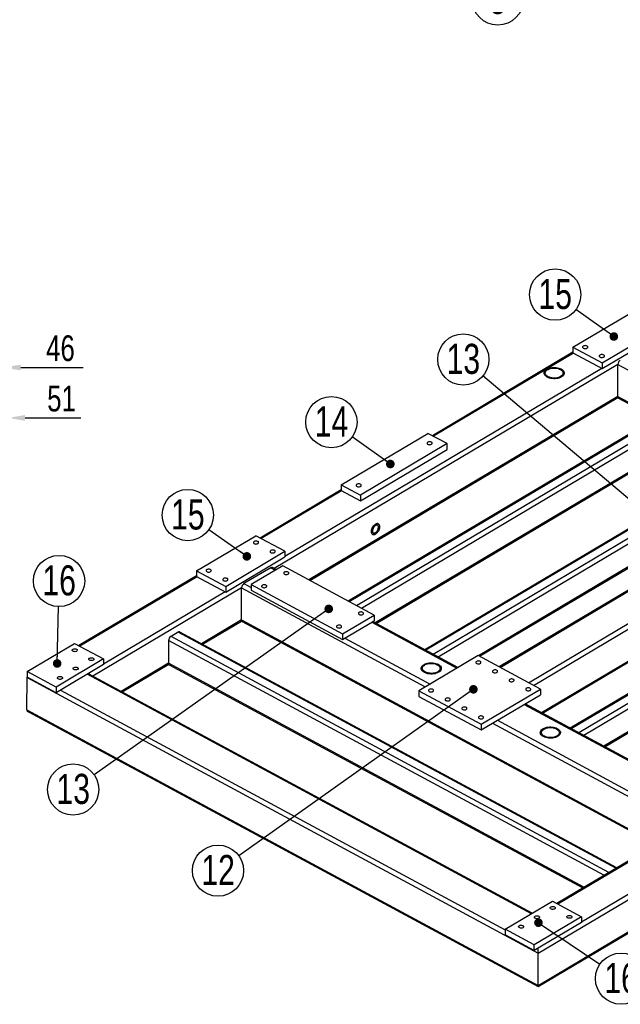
# Model space of a CAD drawing. Header units: millimetres. Extents: x 5 to 589, y 5 to 415.
# Tile 14 of 18: x 391 to 461, y 183 to 298. Entities that reach past the tile are written whole.
import ezdxf

# ---------------------------------------------------------------- set-up
doc = ezdxf.new("R2010")
doc.units = ezdxf.units.MM
doc.header["$PDSIZE"] = -1
doc.layers.add('COTES', color=1, linetype='Continuous')
doc.layers.add('NOTES', color=6, linetype='Continuous')
doc.layers.add('TRAIT-FORT', color=4, linetype='Continuous', lineweight=25)
doc.styles.add('SLDTEXTSTYLE0', font='TXT', dxfattribs={"width": 0.75})
doc.dimstyles.new('SLDDIMSTYLE3', dxfattribs={"dimtxt": 3, "dimasz": 2, "dimexe": 0, "dimexo": 0.0625, "dimgap": 0.75, "dimtad": 1, "dimdec": 0, "dimlfac": 10, "dimrnd": 1e-09, "dimzin": 12, "dimdsep": 46, "dimtxsty": 'SLDTEXTSTYLE0', "dimsah": 1, "dimcen": 0.09, "dimadec": 0, "dimazin": 3, "dimtfac": 1, "dimtdec": 0, "dimtmove": 0, "dimatfit": 0, "dimfxl": 1, "dimfrac": 2, "dimtolj": 1, "dimtzin": 12, "dimarcsym": 0})
doc.dimstyles.new('SLDDIMSTYLE7', dxfattribs={"dimtxt": 0.18, "dimasz": 1, "dimexe": 0, "dimexo": 0.0625, "dimgap": 0, "dimtad": 0, "dimtih": 1, "dimtoh": 1, "dimdec": 0, "dimrnd": 1e-09, "dimzin": 0, "dimdsep": 46, "dimtxsty": 'Standard', "dimblk1": 'DOT', "dimblk2": 'DOT', "dimsah": 1, "dimcen": 0.09, "dimadec": 0, "dimazin": 0, "dimtfac": 1, "dimtdec": 0, "dimtofl": 0, "dimtmove": 0, "dimatfit": 3, "dimldrblk": 'DOT', "dimfxl": 1, "dimfrac": 2, "dimtolj": 1, "dimtzin": 0, "dimarcsym": 0})

# ---------------------------------------------------------------- blocks, each defined once
blk = doc.blocks.new('SW_NOTE_11')
at = {"layer": 'NOTES', "color": 0}
blk.add_circle((-1.79, -2.39), 2.98, dxfattribs=at)
at = {"layer": 'NOTES', "color": 0, "insert": (-1.78, -0.57), "char_height": 3.5, "attachment_point": 2, "style": 'SLDTEXTSTYLE0'}
blk.add_mtext('5', dxfattribs=at)
blk = doc.blocks.new('SW_NOTE_33')
at = {"layer": 'NOTES', "color": 0}
blk.add_circle((2.47, -1.67), 2.98, dxfattribs=at)
at = {"layer": 'NOTES', "color": 0, "insert": (2.48, 0.14), "char_height": 3.5, "attachment_point": 2, "style": 'SLDTEXTSTYLE0'}
blk.add_mtext('16', dxfattribs=at)
blk = doc.blocks.new('_DOT')
at = {"color": 0, "linetype": 'ByBlock', "lineweight": -2}
blk.add_line((-0.5, 0), (-1, 0), dxfattribs=at)
at = {"color": 0, "linetype": 'ByBlock', "const_width": 0.5}
blk.add_lwpolyline([(-0.25, 0, 1), (0.25, 0, 1)], format="xyb", close=True, dxfattribs=at)
blk = doc.blocks.new('SW_NOTE_34')
at = {"layer": 'NOTES', "color": 0}
blk.add_circle((0.07, 2.98), 2.98, dxfattribs=at)
at = {"layer": 'NOTES', "color": 0, "insert": (0.08, 4.8), "char_height": 3.5, "attachment_point": 2, "style": 'SLDTEXTSTYLE0'}
blk.add_mtext('16', dxfattribs=at)
blk = doc.blocks.new('SW_NOTE_35')
at = {"layer": 'NOTES', "color": 0}
blk.add_circle((-2.44, 1.71), 2.98, dxfattribs=at)
at = {"layer": 'NOTES', "color": 0, "insert": (-2.43, 3.53), "char_height": 3.5, "attachment_point": 2, "style": 'SLDTEXTSTYLE0'}
blk.add_mtext('15', dxfattribs=at)
blk = doc.blocks.new('SW_NOTE_36')
at = {"layer": 'NOTES', "color": 0}
blk.add_circle((-2.43, 1.73), 2.98, dxfattribs=at)
at = {"layer": 'NOTES', "color": 0, "insert": (-2.42, 3.55), "char_height": 3.5, "attachment_point": 2, "style": 'SLDTEXTSTYLE0'}
blk.add_mtext('14', dxfattribs=at)
blk = doc.blocks.new('SW_NOTE_37')
at = {"layer": 'NOTES', "color": 0}
blk.add_circle((-2.43, 1.73), 2.98, dxfattribs=at)
at = {"layer": 'NOTES', "color": 0, "insert": (-2.42, 3.55), "char_height": 3.5, "attachment_point": 2, "style": 'SLDTEXTSTYLE0'}
blk.add_mtext('15', dxfattribs=at)
blk = doc.blocks.new('SW_NOTE_39')
at = {"layer": 'NOTES', "color": 0}
blk.add_circle((-2.28, 1.92), 2.98, dxfattribs=at)
at = {"layer": 'NOTES', "color": 0, "insert": (-2.27, 3.74), "char_height": 3.5, "attachment_point": 2, "style": 'SLDTEXTSTYLE0'}
blk.add_mtext('13', dxfattribs=at)
blk = doc.blocks.new('SW_NOTE_40')
at = {"layer": 'NOTES', "color": 0}
blk.add_circle((-2.44, -1.72), 2.98, dxfattribs=at)
at = {"layer": 'NOTES', "color": 0, "insert": (-2.43, 0.1), "char_height": 3.5, "attachment_point": 2, "style": 'SLDTEXTSTYLE0'}
blk.add_mtext('13', dxfattribs=at)
blk = doc.blocks.new('SW_NOTE_41')
at = {"layer": 'NOTES', "color": 0}
blk.add_circle((-2.43, -1.73), 2.98, dxfattribs=at)
at = {"layer": 'NOTES', "color": 0, "insert": (-2.42, 0.09), "char_height": 3.5, "attachment_point": 2, "style": 'SLDTEXTSTYLE0'}
blk.add_mtext('12', dxfattribs=at)
blk = doc.blocks.new('_D_107')
at = {"layer": 'COTES', "color": 0, "lineweight": -2, "transparency": 16777216}
for p, q in [((384.47, 264.83), (384.47, 257.22)), ((389.07, 264.83), (389.07, 257.22)), ((382.47, 257.22), (380.47, 257.22)), ((384.47, 257.22), (389.07, 257.22)), ((391.07, 257.22), (398.32, 257.22))]:
    blk.add_line(p, q, dxfattribs=at)
at = {"layer": 'COTES', "color": 0, "transparency": 16777216}
for points in [[(382.47, 257.56), (382.47, 256.89), (384.47, 257.22)], [(391.07, 257.56), (391.07, 256.89), (389.07, 257.22)]]:
    blk.add_solid(points, dxfattribs=at)
at = {"layer": 'Defpoints', "color": 0, "transparency": 16777216}
for p in [(384.47, 264.89), (389.07, 264.89), (389.07, 257.22)]:
    blk.add_point(p, dxfattribs=at)
at = {"layer": 'COTES', "color": 0, "transparency": 16777216, "insert": (395.69, 260.97), "char_height": 3, "attachment_point": 2, "style": 'SLDTEXTSTYLE0'}
blk.add_mtext('\\A1;46', dxfattribs=at)
blk = doc.blocks.new('_D_108')
at = {"layer": 'COTES', "color": 0, "lineweight": -2, "transparency": 16777216}
for p, q in [((389.57, 366.03), (389.57, 251.36)), ((384.47, 264.83), (384.47, 251.36)), ((382.47, 251.36), (380.47, 251.36)), ((384.47, 251.36), (389.57, 251.36)), ((391.57, 251.36), (398.07, 251.36))]:
    blk.add_line(p, q, dxfattribs=at)
at = {"layer": 'COTES', "color": 0, "transparency": 16777216}
for points in [[(382.47, 251.69), (382.47, 251.02), (384.47, 251.36)], [(391.57, 251.69), (391.57, 251.02), (389.57, 251.36)]]:
    blk.add_solid(points, dxfattribs=at)
at = {"layer": 'Defpoints', "color": 0, "transparency": 16777216}
for p in [(389.57, 366.09), (384.47, 264.89), (384.47, 251.36)]:
    blk.add_point(p, dxfattribs=at)
at = {"layer": 'COTES', "color": 0, "transparency": 16777216, "insert": (395.82, 255.11), "char_height": 3, "attachment_point": 2, "style": 'SLDTEXTSTYLE0'}
blk.add_mtext('\\A1;51', dxfattribs=at)

msp = doc.modelspace()

# ---------------------------------------------------------------- linework, layer by layer
at = {"layer": 'TRAIT-FORT', "lineweight": 25}
for p, q in [((451.3, 189.05), (582.96, 267.23)), ((455.35, 259.58), (462.23, 263.67)), ((451.28, 185.31), (582.94, 263.49)), ((451.28, 185.17), (582.78, 263.26)), ((458.74, 257.76), (465.62, 261.84)), ((458.74, 257.1), (465.62, 261.18)), ((455.35, 259), (438.98, 249.28)), ((455.35, 259.58), (455.35, 258.92)), ((455.35, 259.58), (458.74, 257.76)), ((455.4, 258.9), (439.1, 249.22)), ((455.35, 258.92), (458.74, 257.1)), ((460.58, 257.59), (420.57, 233.83)), ((458.69, 257.12), (421.81, 235.22)), ((458.74, 257.76), (458.74, 257.1)), ((460.57, 253.85), (460.58, 257.59)), ((460.58, 257.59), (481.96, 246.06)), ((460.57, 253.85), (424.61, 232.5)), ((424.73, 232.43), (460.59, 253.73)), ((460.57, 253.85), (465.14, 251.39)), ((460.65, 253.66), (465.01, 251.31)), ((467.68, 252.9), (429.18, 230.04)), ((467.88, 252.88), (429.3, 229.97)), ((468.75, 252.41), (430.17, 229.5)), ((469.04, 251.93), (430.75, 229.19)), ((428.38, 243.56), (438.47, 249.56)), ((469.03, 249.29), (432.32, 227.49)), ((432.44, 227.43), (468.95, 249.1)), ((440.7, 248.36), (438.47, 249.56)), ((440.7, 248.36), (430.6, 242.37)), ((430.6, 241.71), (440.69, 247.7)), ((477.35, 247.68), (438.1, 224.37)), ((477.56, 247.67), (438.22, 224.31)), ((440.69, 247.7), (440.7, 248.36)), ((478.43, 247.2), (439.09, 223.84)), ((478.72, 246.71), (439.67, 223.53)), ((428.38, 242.99), (418.93, 237.38)), ((428.38, 243.56), (428.38, 242.91)), ((428.38, 243.56), (430.6, 242.37)), ((478.71, 244.07), (444.35, 223.67)), ((444.47, 223.61), (478.62, 243.88)), ((428.42, 242.88), (419.05, 237.31)), ((428.38, 242.91), (430.6, 241.71)), ((430.6, 242.37), (430.6, 241.71)), ((450.74, 220.23), (487.08, 241.81)), ((451.67, 217.06), (488.38, 238.85)), ((451.79, 216.99), (488.3, 238.67)), ((494.28, 238.55), (455.03, 215.25)), ((494.49, 238.54), (455.15, 215.18)), ((411.54, 233.57), (418.42, 237.65)), ((421.81, 235.83), (418.42, 237.65)), ((495.36, 238.07), (456.02, 214.71)), ((495.65, 237.58), (456.6, 214.4)), ((414.93, 231.74), (421.81, 235.83)), ((414.93, 231.08), (421.81, 235.17)), ((421.81, 235.83), (421.81, 235.17)), ((495.64, 234.94), (458.93, 213.14)), ((420.17, 233.92), (417.05, 232.07)), ((421.56, 234.14), (417.89, 231.96)), ((420.17, 233.92), (420.7, 233.63)), ((420.81, 233.7), (420.36, 233.94)), ((432.2, 228.41), (421.56, 234.14)), ((459.05, 213.08), (495.55, 234.75)), ((411.54, 232.99), (397.83, 224.85)), ((411.59, 232.88), (397.95, 224.78)), ((411.54, 233.57), (411.54, 232.91)), ((411.54, 233.57), (414.93, 231.74)), ((411.54, 232.91), (414.93, 231.08)), ((416.77, 231.58), (399.46, 221.3)), ((414.93, 231.74), (414.93, 231.08)), ((416.76, 227.84), (416.77, 231.58)), ((416.77, 231.58), (438.15, 220.05)), ((417.05, 232.07), (417.89, 231.62)), ((417.89, 231.96), (417.89, 231.31)), ((417.89, 231.96), (428.53, 226.23)), ((463.04, 232.06), (446.75, 222.38)), ((446.87, 222.32), (463.17, 232)), ((414.88, 231.11), (400.7, 222.69)), ((417.89, 231.31), (428.53, 225.57)), ((450.16, 220.54), (466.45, 230.22)), ((428.53, 226.23), (432.2, 228.41)), ((432.2, 228.41), (432.2, 227.75)), ((416.76, 227.84), (412.11, 225.08)), ((412.23, 225.01), (416.78, 227.72)), ((416.76, 227.84), (465.1, 201.77)), ((416.84, 227.65), (464.98, 201.69)), ((428.53, 225.57), (432.2, 227.75)), ((431.92, 227.58), (441.84, 222.24)), ((441.95, 222.3), (432.03, 227.65)), ((409.38, 226.42), (408.56, 225.93)), ((459.52, 198.45), (408.56, 225.93)), ((460.34, 198.94), (409.38, 226.42)), ((460.45, 199.01), (409.57, 226.44)), ((428.53, 226.23), (428.53, 225.57)), ((391.82, 221.85), (397.32, 225.12)), ((397.32, 225.12), (400.71, 223.3)), ((408.28, 225.44), (408.27, 222.8)), ((458.95, 198.12), (408.28, 225.44)), ((428.8, 225.73), (438.72, 220.38)), ((444.3, 223.7), (437.42, 219.61)), ((451.56, 219.79), (444.3, 223.7)), ((400.71, 223.3), (395.2, 220.03)), ((400.7, 222.64), (395.2, 219.37)), ((400.71, 223.3), (400.7, 222.64)), ((408.27, 222.8), (402.76, 219.52)), ((402.88, 219.46), (408.29, 222.68)), ((456.62, 196.73), (408.27, 222.8)), ((408.36, 222.61), (456.49, 196.65)), ((391.82, 221.85), (391.81, 221.19)), ((395.2, 219.37), (391.81, 221.19)), ((395.2, 220.03), (391.82, 221.85)), ((398.82, 221.52), (450.48, 193.67)), ((450.59, 193.73), (399.16, 221.46)), ((391.78, 217.39), (391.8, 221.13)), ((391.8, 221.13), (451.3, 189.05)), ((395.2, 220.03), (395.2, 219.37)), ((395.7, 219.67), (447.44, 191.77)), ((437.42, 219.61), (437.42, 218.95)), ((437.42, 219.61), (444.68, 215.7)), ((437.42, 218.95), (444.67, 215.04)), ((444.67, 215.04), (451.56, 219.13)), ((444.68, 215.7), (451.56, 219.79)), ((451.56, 219.79), (451.56, 219.13)), ((449.67, 218.01), (471.59, 206.2)), ((471.7, 206.26), (449.78, 218.08)), ((391.78, 217.39), (451.28, 185.31)), ((391.96, 217.16), (451.28, 185.17)), ((444.68, 215.7), (444.67, 215.04)), ((445.99, 215.82), (467.9, 204.01)), ((446.55, 216.16), (468.47, 204.34)), ((467.17, 202.99), (453.46, 194.85)), ((453.58, 194.79), (467.21, 202.89)), ((456.33, 192.7), (470.5, 201.11)), ((447.44, 191.86), (452.95, 195.13)), ((452.95, 195.13), (456.33, 193.3)), ((456.33, 193.3), (450.83, 190.03)), ((456.33, 192.64), (450.83, 189.37)), ((456.33, 193.3), (456.33, 192.64)), ((447.44, 191.86), (447.44, 191.2)), ((450.83, 190.03), (447.44, 191.86)), ((450.83, 189.37), (447.44, 191.2)), ((450.83, 189.37), (450.83, 190.03)), ((451.28, 185.31), (451.3, 189.05))]:
    msp.add_line(p, q, dxfattribs=at)
at = {"layer": 'TRAIT-FORT', "lineweight": 25, "flags": 128}
for points in [[(456.55, 259.72), (456.5, 259.68), (456.47, 259.63), (456.47, 259.58), (456.49, 259.54), (456.53, 259.49), (456.59, 259.46), (456.67, 259.44), (456.75, 259.43), (456.84, 259.43), (456.92, 259.45), (456.98, 259.48), (457.03, 259.52), (457.06, 259.57), (457.07, 259.62), (457.05, 259.66), (457, 259.7), (456.94, 259.74), (456.86, 259.76), (456.78, 259.77), (456.7, 259.76), (456.62, 259.75), (456.55, 259.72)], [(458.48, 258.67), (458.43, 258.63), (458.41, 258.59), (458.4, 258.54), (458.42, 258.49), (458.47, 258.45), (458.53, 258.42), (458.6, 258.4), (458.69, 258.39), (458.77, 258.39), (458.85, 258.41), (458.92, 258.44), (458.97, 258.48), (459, 258.52), (459, 258.57), (458.98, 258.62), (458.94, 258.66), (458.88, 258.69), (458.8, 258.72), (458.72, 258.73), (458.63, 258.72), (458.55, 258.7), (458.48, 258.67)], [(454.01, 256.12), (453.88, 256.06), (453.75, 256), (453.6, 255.96), (453.44, 255.93), (453.27, 255.92), (453.11, 255.92), (452.94, 255.93), (452.78, 255.95), (452.63, 255.99), (452.49, 256.04), (452.36, 256.1), (452.25, 256.17), (452.15, 256.25), (452.08, 256.33), (452.03, 256.42), (452, 256.51), (452, 256.61), (452.01, 256.7), (452.06, 256.79), (452.12, 256.88), (452.21, 256.96), (452.31, 257.03), (452.44, 257.09), (452.57, 257.15), (452.72, 257.19), (452.88, 257.22), (453.05, 257.23), (453.21, 257.23), (453.38, 257.22), (453.54, 257.2), (453.69, 257.16), (453.83, 257.11), (453.96, 257.05), (454.08, 256.98), (454.17, 256.9), (454.24, 256.82), (454.29, 256.73), (454.32, 256.64), (454.33, 256.54), (454.31, 256.45), (454.26, 256.36), (454.2, 256.27), (454.11, 256.19), (454.01, 256.12)], [(454.01, 256.12), (453.88, 256.06), (453.75, 256), (453.6, 255.96), (453.44, 255.93), (453.27, 255.92), (453.11, 255.92), (452.94, 255.93), (452.78, 255.95), (452.63, 255.99), (452.49, 256.04), (452.36, 256.1), (452.25, 256.17), (452.15, 256.25), (452.08, 256.33), (452.03, 256.42), (452, 256.51), (452, 256.61), (452.01, 256.7), (452.06, 256.79), (452.12, 256.88), (452.21, 256.96), (452.31, 257.03), (452.44, 257.09), (452.57, 257.15), (452.72, 257.19), (452.88, 257.22), (453.05, 257.23), (453.21, 257.23), (453.38, 257.22), (453.54, 257.2), (453.69, 257.16), (453.83, 257.11), (453.96, 257.05), (454.08, 256.98), (454.17, 256.9), (454.24, 256.82), (454.29, 256.73), (454.32, 256.64), (454.33, 256.54), (454.31, 256.45), (454.26, 256.36), (454.2, 256.27), (454.11, 256.19), (454.01, 256.12)], [(453.91, 256.17), (453.79, 256.11), (453.66, 256.06), (453.52, 256.03), (453.36, 256), (453.21, 255.99), (453.05, 255.99), (452.89, 256.01), (452.74, 256.04), (452.61, 256.08), (452.48, 256.14), (452.37, 256.2), (452.28, 256.27), (452.21, 256.35), (452.16, 256.44), (452.13, 256.53), (452.13, 256.62), (452.15, 256.71), (452.2, 256.79), (452.27, 256.87), (452.36, 256.95), (452.47, 257.01), (452.59, 257.06), (452.73, 257.11), (452.88, 257.14), (453.03, 257.16), (453.19, 257.16), (453.35, 257.15), (453.5, 257.13), (453.65, 257.09), (453.78, 257.04), (453.9, 256.98), (454, 256.91), (454.08, 256.84), (454.14, 256.75), (454.18, 256.67), (454.19, 256.58), (454.18, 256.49), (454.15, 256.4), (454.09, 256.32), (454.01, 256.24), (453.91, 256.17)], [(438.45, 248.53), (438.4, 248.49), (438.37, 248.45), (438.37, 248.4), (438.39, 248.35), (438.43, 248.31), (438.49, 248.27), (438.57, 248.25), (438.65, 248.24), (438.74, 248.25), (438.82, 248.27), (438.88, 248.3), (438.93, 248.33), (438.96, 248.38), (438.96, 248.43), (438.94, 248.48), (438.9, 248.52), (438.84, 248.55), (438.76, 248.57), (438.68, 248.58), (438.59, 248.58), (438.52, 248.56), (438.45, 248.53)], [(430.19, 243.63), (430.14, 243.59), (430.11, 243.54), (430.11, 243.49), (430.13, 243.45), (430.17, 243.41), (430.24, 243.37), (430.31, 243.35), (430.39, 243.34), (430.48, 243.34), (430.56, 243.36), (430.63, 243.39), (430.68, 243.43), (430.7, 243.48), (430.71, 243.53), (430.69, 243.57), (430.64, 243.61), (430.58, 243.65), (430.51, 243.67), (430.42, 243.68), (430.34, 243.67), (430.26, 243.66), (430.19, 243.63)], [(432.36, 237.84), (432.45, 237.9), (432.53, 237.98), (432.61, 238.08), (432.68, 238.18), (432.74, 238.3), (432.79, 238.42), (432.82, 238.54), (432.84, 238.65), (432.84, 238.76), (432.82, 238.85), (432.79, 238.93), (432.75, 238.99), (432.69, 239.04), (432.62, 239.06), (432.54, 239.06), (432.45, 239.04), (432.36, 239), (432.27, 238.93), (432.19, 238.85), (432.11, 238.76), (432.04, 238.65), (431.98, 238.54), (431.93, 238.42), (431.9, 238.3), (431.88, 238.19), (431.88, 238.08), (431.9, 237.99), (431.93, 237.9), (431.97, 237.84), (432.03, 237.8), (432.1, 237.78), (432.18, 237.78), (432.27, 237.8), (432.36, 237.84)], [(432.36, 237.84), (432.27, 237.8), (432.18, 237.78), (432.1, 237.78), (432.03, 237.8), (431.97, 237.84), (431.93, 237.9), (431.9, 237.99), (431.88, 238.08), (431.88, 238.19), (431.9, 238.3), (431.93, 238.42), (431.98, 238.54), (432.04, 238.65), (432.11, 238.76), (432.19, 238.85), (432.27, 238.93), (432.36, 239), (432.45, 239.04), (432.54, 239.06), (432.62, 239.06), (432.69, 239.04), (432.75, 238.99), (432.79, 238.93), (432.82, 238.85), (432.84, 238.76), (432.84, 238.65), (432.82, 238.54), (432.79, 238.42), (432.74, 238.3), (432.68, 238.18), (432.61, 238.08), (432.53, 237.98), (432.45, 237.9), (432.36, 237.84)], [(432.36, 238.01), (432.43, 238.06), (432.5, 238.13), (432.57, 238.21), (432.62, 238.31), (432.66, 238.41), (432.69, 238.5), (432.7, 238.6), (432.7, 238.69), (432.68, 238.76), (432.65, 238.82), (432.6, 238.86), (432.54, 238.88), (432.47, 238.87), (432.4, 238.85), (432.32, 238.81), (432.25, 238.74), (432.18, 238.67), (432.12, 238.58), (432.08, 238.48), (432.04, 238.38), (432.02, 238.28), (432.02, 238.19), (432.03, 238.11), (432.06, 238.04), (432.1, 238), (432.15, 237.97), (432.21, 237.96), (432.28, 237.97), (432.36, 238.01)], [(418.24, 236.97), (418.19, 236.93), (418.17, 236.89), (418.16, 236.84), (418.18, 236.79), (418.23, 236.75), (418.29, 236.72), (418.36, 236.69), (418.45, 236.68), (418.53, 236.69), (418.61, 236.71), (418.68, 236.74), (418.73, 236.78), (418.76, 236.82), (418.76, 236.87), (418.74, 236.92), (418.7, 236.96), (418.63, 236.99), (418.56, 237.01), (418.47, 237.02), (418.39, 237.02), (418.31, 237), (418.24, 236.97)], [(420.18, 235.93), (420.13, 235.89), (420.1, 235.84), (420.1, 235.79), (420.12, 235.75), (420.16, 235.71), (420.22, 235.67), (420.3, 235.65), (420.38, 235.64), (420.47, 235.65), (420.55, 235.66), (420.61, 235.69), (420.66, 235.73), (420.69, 235.78), (420.69, 235.83), (420.67, 235.87), (420.63, 235.92), (420.57, 235.95), (420.49, 235.97), (420.41, 235.98), (420.32, 235.98), (420.24, 235.96), (420.18, 235.93)], [(412.74, 233.7), (412.69, 233.66), (412.66, 233.62), (412.66, 233.57), (412.68, 233.52), (412.72, 233.48), (412.78, 233.45), (412.86, 233.42), (412.94, 233.42), (413.03, 233.42), (413.11, 233.44), (413.17, 233.47), (413.22, 233.51), (413.25, 233.55), (413.25, 233.6), (413.23, 233.65), (413.19, 233.69), (413.13, 233.72), (413.05, 233.75), (412.97, 233.75), (412.88, 233.75), (412.8, 233.73), (412.74, 233.7)], [(414.67, 232.66), (414.62, 232.62), (414.6, 232.57), (414.59, 232.53), (414.61, 232.48), (414.66, 232.44), (414.72, 232.4), (414.79, 232.38), (414.88, 232.37), (414.96, 232.38), (415.04, 232.39), (415.11, 232.42), (415.16, 232.46), (415.19, 232.51), (415.19, 232.56), (415.17, 232.6), (415.13, 232.65), (415.06, 232.68), (414.99, 232.7), (414.9, 232.71), (414.82, 232.71), (414.74, 232.69), (414.67, 232.66)], [(421.77, 233.17), (421.84, 233.14), (421.92, 233.13), (422, 233.13), (422.09, 233.14), (422.16, 233.16), (422.22, 233.2), (422.26, 233.24), (422.27, 233.29), (422.27, 233.34), (422.23, 233.38), (422.18, 233.42), (422.11, 233.45), (422.03, 233.46), (421.95, 233.46), (421.86, 233.45), (421.79, 233.43), (421.73, 233.39), (421.69, 233.35), (421.68, 233.3), (421.68, 233.26), (421.72, 233.21), (421.77, 233.17)], [(419.2, 231.65), (419.27, 231.62), (419.35, 231.6), (419.44, 231.6), (419.52, 231.61), (419.59, 231.64), (419.65, 231.67), (419.69, 231.71), (419.71, 231.76), (419.7, 231.81), (419.67, 231.85), (419.61, 231.89), (419.54, 231.92), (419.46, 231.94), (419.38, 231.94), (419.29, 231.93), (419.22, 231.9), (419.16, 231.87), (419.12, 231.83), (419.11, 231.78), (419.11, 231.73), (419.15, 231.69), (419.2, 231.65)], [(430.48, 228.48), (430.55, 228.45), (430.63, 228.43), (430.71, 228.43), (430.79, 228.44), (430.87, 228.47), (430.93, 228.5), (430.97, 228.54), (430.98, 228.59), (430.97, 228.64), (430.94, 228.69), (430.89, 228.72), (430.82, 228.75), (430.74, 228.77), (430.65, 228.77), (430.57, 228.76), (430.5, 228.73), (430.44, 228.7), (430.4, 228.66), (430.38, 228.61), (430.39, 228.56), (430.42, 228.52), (430.48, 228.48)], [(427.91, 226.95), (427.98, 226.92), (428.06, 226.91), (428.14, 226.91), (428.23, 226.92), (428.3, 226.94), (428.36, 226.98), (428.4, 227.02), (428.41, 227.07), (428.4, 227.11), (428.37, 227.16), (428.32, 227.2), (428.25, 227.23), (428.17, 227.24), (428.08, 227.24), (428, 227.23), (427.93, 227.21), (427.87, 227.17), (427.83, 227.13), (427.81, 227.08), (427.82, 227.04), (427.85, 226.99), (427.91, 226.95)], [(397.56, 224.45), (397.62, 224.41), (397.65, 224.36), (397.66, 224.31), (397.64, 224.27), (397.6, 224.22), (397.54, 224.19), (397.47, 224.17), (397.39, 224.15), (397.3, 224.16), (397.22, 224.17), (397.15, 224.2), (397.1, 224.24), (397.07, 224.28), (397.06, 224.33), (397.07, 224.38), (397.11, 224.42), (397.17, 224.46), (397.25, 224.48), (397.33, 224.49), (397.41, 224.49), (397.49, 224.47), (397.56, 224.45)], [(397.66, 222.31), (397.72, 222.27), (397.75, 222.23), (397.76, 222.18), (397.74, 222.13), (397.7, 222.09), (397.64, 222.06), (397.57, 222.03), (397.49, 222.02), (397.4, 222.02), (397.32, 222.04), (397.25, 222.07), (397.2, 222.11), (397.17, 222.15), (397.16, 222.2), (397.17, 222.25), (397.21, 222.29), (397.27, 222.32), (397.35, 222.35), (397.43, 222.36), (397.51, 222.36), (397.59, 222.34), (397.66, 222.31)], [(399.5, 223.4), (399.55, 223.36), (399.58, 223.32), (399.59, 223.27), (399.58, 223.22), (399.54, 223.18), (399.48, 223.15), (399.4, 223.12), (399.32, 223.11), (399.24, 223.11), (399.16, 223.13), (399.09, 223.16), (399.03, 223.2), (399, 223.24), (398.99, 223.29), (399.01, 223.34), (399.05, 223.38), (399.11, 223.41), (399.18, 223.44), (399.26, 223.45), (399.35, 223.45), (399.43, 223.43), (399.5, 223.4)], [(439.7, 221.75), (439.58, 221.69), (439.44, 221.64), (439.29, 221.59), (439.13, 221.57), (438.97, 221.55), (438.8, 221.55), (438.63, 221.56), (438.47, 221.58), (438.32, 221.62), (438.18, 221.67), (438.05, 221.73), (437.94, 221.8), (437.84, 221.88), (437.77, 221.96), (437.72, 222.05), (437.69, 222.15), (437.69, 222.24), (437.71, 222.33), (437.75, 222.43), (437.81, 222.51), (437.9, 222.59), (438.01, 222.66), (438.13, 222.73), (438.27, 222.78), (438.42, 222.82), (438.57, 222.85), (438.74, 222.87), (438.9, 222.87), (439.07, 222.86), (439.23, 222.83), (439.38, 222.79), (439.53, 222.74), (439.66, 222.68), (439.77, 222.61), (439.86, 222.54), (439.93, 222.45), (439.99, 222.36), (440.01, 222.27), (440.02, 222.18), (440, 222.08), (439.96, 221.99), (439.89, 221.9), (439.8, 221.82), (439.7, 221.75)], [(439.66, 222.68), (439.77, 222.61), (439.86, 222.54), (439.93, 222.45), (439.99, 222.36), (440.01, 222.27), (440.02, 222.18), (440, 222.08), (439.96, 221.99), (439.89, 221.9), (439.8, 221.82), (439.7, 221.75), (439.58, 221.69), (439.44, 221.64), (439.29, 221.59), (439.13, 221.57), (438.97, 221.55), (438.8, 221.55), (438.63, 221.56), (438.47, 221.58), (438.32, 221.62), (438.18, 221.67), (438.05, 221.73), (437.94, 221.8), (437.84, 221.88), (437.77, 221.96), (437.72, 222.05), (437.69, 222.15), (437.69, 222.24), (437.71, 222.33), (437.75, 222.43), (437.81, 222.51), (437.9, 222.59), (438.01, 222.66), (438.13, 222.73), (438.27, 222.78), (438.42, 222.82), (438.57, 222.85), (438.74, 222.87), (438.9, 222.87), (439.07, 222.86), (439.23, 222.83), (439.38, 222.79), (439.53, 222.74), (439.66, 222.68)], [(439.6, 221.8), (439.48, 221.74), (439.35, 221.7), (439.21, 221.66), (439.06, 221.63), (438.9, 221.62), (438.74, 221.63), (438.59, 221.64), (438.44, 221.67), (438.3, 221.72), (438.17, 221.77), (438.06, 221.83), (437.97, 221.91), (437.9, 221.99), (437.85, 222.07), (437.82, 222.16), (437.82, 222.25), (437.84, 222.34), (437.89, 222.43), (437.96, 222.51), (438.05, 222.58), (438.16, 222.64), (438.28, 222.7), (438.42, 222.74), (438.57, 222.77), (438.73, 222.79), (438.88, 222.79), (439.04, 222.78), (439.19, 222.76), (439.34, 222.72), (439.47, 222.67), (439.59, 222.61), (439.69, 222.55), (439.78, 222.47), (439.84, 222.39), (439.87, 222.3), (439.89, 222.21), (439.87, 222.12), (439.84, 222.03), (439.78, 221.95), (439.7, 221.87), (439.6, 221.8)], [(444.12, 223.02), (444.07, 222.98), (444.04, 222.93), (444.04, 222.88), (444.06, 222.84), (444.1, 222.8), (444.17, 222.76), (444.24, 222.74), (444.33, 222.73), (444.41, 222.73), (444.49, 222.75), (444.56, 222.78), (444.61, 222.82), (444.63, 222.87), (444.64, 222.92), (444.62, 222.96), (444.57, 223), (444.51, 223.04), (444.44, 223.06), (444.35, 223.07), (444.27, 223.06), (444.19, 223.05), (444.12, 223.02)], [(395.83, 221.22), (395.88, 221.19), (395.91, 221.14), (395.92, 221.09), (395.91, 221.04), (395.87, 221), (395.81, 220.97), (395.73, 220.94), (395.65, 220.93), (395.57, 220.93), (395.49, 220.95), (395.42, 220.98), (395.36, 221.02), (395.33, 221.06), (395.32, 221.11), (395.34, 221.16), (395.38, 221.2), (395.44, 221.23), (395.51, 221.26), (395.59, 221.27), (395.68, 221.27), (395.76, 221.25), (395.83, 221.22)], [(446.06, 221.97), (446.01, 221.93), (445.98, 221.89), (445.98, 221.84), (446, 221.79), (446.04, 221.75), (446.1, 221.72), (446.18, 221.7), (446.26, 221.69), (446.35, 221.69), (446.43, 221.71), (446.49, 221.74), (446.54, 221.78), (446.57, 221.82), (446.57, 221.87), (446.55, 221.92), (446.51, 221.96), (446.45, 221.99), (446.37, 222.02), (446.29, 222.03), (446.2, 222.02), (446.12, 222), (446.06, 221.97)], [(447.99, 220.93), (447.94, 220.89), (447.91, 220.85), (447.91, 220.8), (447.93, 220.75), (447.97, 220.71), (448.04, 220.68), (448.11, 220.65), (448.2, 220.64), (448.28, 220.65), (448.36, 220.67), (448.43, 220.7), (448.48, 220.74), (448.5, 220.78), (448.51, 220.83), (448.49, 220.88), (448.44, 220.92), (448.38, 220.95), (448.31, 220.97), (448.22, 220.98), (448.14, 220.98), (448.06, 220.96), (447.99, 220.93)], [(438.62, 219.75), (438.57, 219.71), (438.54, 219.66), (438.54, 219.62), (438.56, 219.57), (438.6, 219.53), (438.66, 219.49), (438.74, 219.47), (438.82, 219.46), (438.91, 219.47), (438.99, 219.48), (439.05, 219.51), (439.1, 219.55), (439.13, 219.6), (439.13, 219.65), (439.11, 219.69), (439.07, 219.74), (439.01, 219.77), (438.93, 219.79), (438.85, 219.8), (438.76, 219.8), (438.68, 219.78), (438.62, 219.75)], [(449.93, 219.89), (449.88, 219.85), (449.85, 219.8), (449.85, 219.75), (449.87, 219.71), (449.91, 219.67), (449.97, 219.63), (450.05, 219.61), (450.13, 219.6), (450.22, 219.6), (450.29, 219.62), (450.36, 219.65), (450.41, 219.69), (450.44, 219.74), (450.44, 219.79), (450.42, 219.83), (450.38, 219.87), (450.32, 219.91), (450.24, 219.93), (450.16, 219.94), (450.07, 219.93), (449.99, 219.92), (449.93, 219.89)], [(440.55, 218.71), (440.5, 218.67), (440.47, 218.62), (440.47, 218.57), (440.49, 218.52), (440.53, 218.48), (440.6, 218.45), (440.67, 218.43), (440.76, 218.42), (440.84, 218.42), (440.92, 218.44), (440.99, 218.47), (441.04, 218.51), (441.06, 218.56), (441.07, 218.6), (441.05, 218.65), (441, 218.69), (440.94, 218.73), (440.87, 218.75), (440.78, 218.76), (440.7, 218.75), (440.62, 218.73), (440.55, 218.71)], [(442.49, 217.66), (442.44, 217.62), (442.41, 217.58), (442.41, 217.53), (442.43, 217.48), (442.47, 217.44), (442.53, 217.41), (442.61, 217.38), (442.69, 217.37), (442.78, 217.38), (442.85, 217.4), (442.92, 217.43), (442.97, 217.47), (443, 217.51), (443, 217.56), (442.98, 217.61), (442.94, 217.65), (442.88, 217.68), (442.8, 217.7), (442.72, 217.71), (442.63, 217.71), (442.55, 217.69), (442.49, 217.66)], [(444.42, 216.62), (444.37, 216.58), (444.34, 216.53), (444.34, 216.49), (444.36, 216.44), (444.4, 216.4), (444.47, 216.36), (444.54, 216.34), (444.63, 216.33), (444.71, 216.34), (444.79, 216.35), (444.86, 216.38), (444.91, 216.42), (444.93, 216.47), (444.94, 216.52), (444.92, 216.56), (444.87, 216.61), (444.81, 216.64), (444.74, 216.66), (444.65, 216.67), (444.57, 216.67), (444.49, 216.65), (444.42, 216.62)], [(453.56, 214.28), (453.44, 214.21), (453.3, 214.16), (453.15, 214.12), (452.99, 214.09), (452.83, 214.08), (452.66, 214.07), (452.5, 214.08), (452.34, 214.11), (452.18, 214.15), (452.04, 214.2), (451.91, 214.26), (451.8, 214.33), (451.71, 214.4), (451.63, 214.49), (451.58, 214.58), (451.56, 214.67), (451.55, 214.77), (451.57, 214.86), (451.61, 214.95), (451.68, 215.04), (451.76, 215.12), (451.87, 215.19), (451.99, 215.25), (452.13, 215.3), (452.28, 215.35), (452.44, 215.37), (452.6, 215.39), (452.77, 215.39), (452.93, 215.38), (453.1, 215.36), (453.25, 215.32), (453.39, 215.27), (453.52, 215.21), (453.63, 215.14), (453.73, 215.06), (453.8, 214.98), (453.85, 214.89), (453.88, 214.79), (453.88, 214.7), (453.86, 214.61), (453.82, 214.52), (453.75, 214.43), (453.67, 214.35), (453.56, 214.28)], [(453.52, 215.21), (453.63, 215.14), (453.73, 215.06), (453.8, 214.98), (453.85, 214.89), (453.88, 214.79), (453.88, 214.7), (453.86, 214.61), (453.82, 214.52), (453.75, 214.43), (453.67, 214.35), (453.56, 214.28), (453.44, 214.21), (453.3, 214.16), (453.15, 214.12), (452.99, 214.09), (452.83, 214.08), (452.66, 214.07), (452.5, 214.08), (452.34, 214.11), (452.18, 214.15), (452.04, 214.2), (451.91, 214.26), (451.8, 214.33), (451.71, 214.4), (451.63, 214.49), (451.58, 214.58), (451.56, 214.67), (451.55, 214.77), (451.57, 214.86), (451.61, 214.95), (451.68, 215.04), (451.76, 215.12), (451.87, 215.19), (451.99, 215.25), (452.13, 215.3), (452.28, 215.35), (452.44, 215.37), (452.6, 215.39), (452.77, 215.39), (452.93, 215.38), (453.1, 215.36), (453.25, 215.32), (453.39, 215.27), (453.52, 215.21)], [(453.47, 214.33), (453.35, 214.27), (453.22, 214.22), (453.07, 214.18), (452.92, 214.16), (452.76, 214.15), (452.61, 214.15), (452.45, 214.17), (452.3, 214.2), (452.16, 214.24), (452.03, 214.3), (451.92, 214.36), (451.83, 214.43), (451.76, 214.51), (451.71, 214.6), (451.69, 214.69), (451.69, 214.78), (451.71, 214.86), (451.76, 214.95), (451.82, 215.03), (451.91, 215.1), (452.02, 215.17), (452.15, 215.22), (452.29, 215.27), (452.44, 215.3), (452.59, 215.31), (452.75, 215.32), (452.91, 215.31), (453.06, 215.28), (453.2, 215.25), (453.34, 215.2), (453.46, 215.14), (453.56, 215.07), (453.64, 214.99), (453.7, 214.91), (453.74, 214.82), (453.75, 214.73), (453.74, 214.64), (453.7, 214.56), (453.65, 214.47), (453.57, 214.4), (453.47, 214.33)], [(453.19, 194.45), (453.24, 194.41), (453.28, 194.37), (453.28, 194.32), (453.27, 194.27), (453.23, 194.23), (453.17, 194.2), (453.1, 194.17), (453.01, 194.16), (452.93, 194.16), (452.85, 194.18), (452.78, 194.21), (452.73, 194.24), (452.69, 194.29), (452.69, 194.34), (452.7, 194.38), (452.74, 194.43), (452.8, 194.46), (452.87, 194.49), (452.96, 194.5), (453.04, 194.5), (453.12, 194.48), (453.19, 194.45)], [(451.36, 193.36), (451.41, 193.32), (451.44, 193.28), (451.45, 193.23), (451.43, 193.18), (451.39, 193.14), (451.34, 193.11), (451.26, 193.08), (451.18, 193.07), (451.09, 193.07), (451.01, 193.09), (450.94, 193.12), (450.89, 193.15), (450.86, 193.2), (450.85, 193.25), (450.87, 193.29), (450.91, 193.34), (450.96, 193.37), (451.04, 193.4), (451.12, 193.41), (451.21, 193.41), (451.29, 193.39), (451.36, 193.36)], [(455.13, 193.41), (455.18, 193.37), (455.21, 193.33), (455.22, 193.28), (455.2, 193.23), (455.16, 193.19), (455.11, 193.15), (455.03, 193.13), (454.95, 193.12), (454.86, 193.12), (454.78, 193.13), (454.71, 193.16), (454.66, 193.2), (454.63, 193.25), (454.62, 193.29), (454.64, 193.34), (454.68, 193.38), (454.73, 193.42), (454.81, 193.44), (454.89, 193.45), (454.98, 193.45), (455.06, 193.44), (455.13, 193.41)], [(449.52, 192.27), (449.57, 192.23), (449.61, 192.19), (449.61, 192.14), (449.6, 192.09), (449.56, 192.05), (449.5, 192.02), (449.43, 191.99), (449.34, 191.98), (449.26, 191.98), (449.18, 192), (449.11, 192.03), (449.06, 192.06), (449.02, 192.11), (449.02, 192.16), (449.03, 192.21), (449.07, 192.25), (449.13, 192.28), (449.2, 192.31), (449.29, 192.32), (449.37, 192.32), (449.45, 192.3), (449.52, 192.27)]]:
    msp.add_lwpolyline(points, dxfattribs=at)
at = {"layer": 'TRAIT-FORT', "lineweight": 25}
for centre, radius, start, end in [((461.21, 257.56), 0.625, 123.817, 177.629), ((460.77, 253.83), 0.199, 173.0299, 235.6914), ((420.28, 233.77), 0.192, 67.0174, 126.4354), ((417.4, 231.55), 0.625, 123.817, 177.629), ((416.95, 227.81), 0.199, 173.0299, 235.6914), ((408.9, 225.41), 0.625, 123.817, 177.629), ((409.5, 226.27), 0.192, 67.0174, 126.4354), ((408.46, 222.77), 0.193, 171.9752, 236.7461)]:
    msp.add_arc(centre, radius, start, end, dxfattribs=at)
for centre, major_axis, ratio, start_param, end_param in [((392.36, 221.14), (0.565, 0.012), 0.583097, 2.908031, 3.127239), ((392.36, 221.14), (0.565, 0.012), 0.583097, 2.908031, 3.127239), ((398.77, 221.22), (0.565, 0.012), 0.583097, 0.800119, 1.401189), ((398.77, 221.22), (0.565, 0.012), 0.583097, 0.800119, 1.401189), ((392.35, 217.4), (0.565, 0.012), 0.583097, 3.127239, 3.941712), ((392.35, 217.4), (0.565, 0.012), 0.583097, 3.127239, 3.941712), ((451.28, 189.37), (-0.009, 0.46), 0.025354, 3.941712, 5.357255), ((451.28, 189.37), (-0.009, 0.46), 0.025354, 3.941712, 5.357255), ((451.27, 185.63), (-0.009, 0.46), 0.025354, 3.127239, 3.941712), ((451.27, 185.63), (-0.009, 0.46), 0.025354, 3.127239, 3.941712)]:
    msp.add_ellipse(centre, major_axis=major_axis, ratio=ratio, start_param=start_param, end_param=end_param, dxfattribs=at)

# ---------------------------------------------------------------- block references
at = {"layer": 'NOTES'}
for name, p in [('SW_NOTE_11', (448.39, 302.44)), ('SW_NOTE_37', (455.7, 263.98)), ('SW_NOTE_39', (444.86, 256.24)), ('SW_NOTE_36', (429.66, 249.14)), ('SW_NOTE_35', (412.95, 238.34)), ('SW_NOTE_34', (395.46, 229.4)), ('SW_NOTE_40', (399.61, 209.83)), ('SW_NOTE_41', (416.46, 200.4)), ('SW_NOTE_33', (458.47, 187.77))]:
    msp.add_blockref(name, p, dxfattribs=at)

# ---------------------------------------------------------------- dimensions: what is measured, and where the dimension line sits
at = {"layer": 'COTES'}
for base, p1, p2, picture, middle in [((384.47, 251.36), (389.57, 366.09), (384.47, 264.89), '_D_108', (395.82, 251.36)), ((389.07, 257.22), (384.47, 264.89), (389.07, 264.89), '_D_107', (395.69, 257.22))]:
    dim = msp.add_linear_dim(base=base, p1=p1, p2=p2, dimstyle='SLDDIMSTYLE3', dxfattribs=at)
    dim.commit()
    dim.dimension.update_dxf_attribs({"geometry": picture, "text_midpoint": middle, "dimtype": 160})

# ---------------------------------------------------------------- leaders
at = {"layer": 'NOTES'}
for points in [[(460.11, 260.83), (455.7, 263.98)], [(469.66, 235.32), (444.86, 256.24)], [(434.09, 245.99), (429.66, 249.14)], [(417.39, 235.24), (412.95, 238.34)], [(395.31, 222.78), (395.46, 229.4)], [(426.92, 229.13), (399.61, 209.83)], [(443.76, 219.77), (416.46, 200.4)], [(451.33, 192.61), (458.47, 187.77)]]:
    msp.add_leader(points, dimstyle='SLDDIMSTYLE7', dxfattribs=at)

doc.saveas('drawing.dxf')
